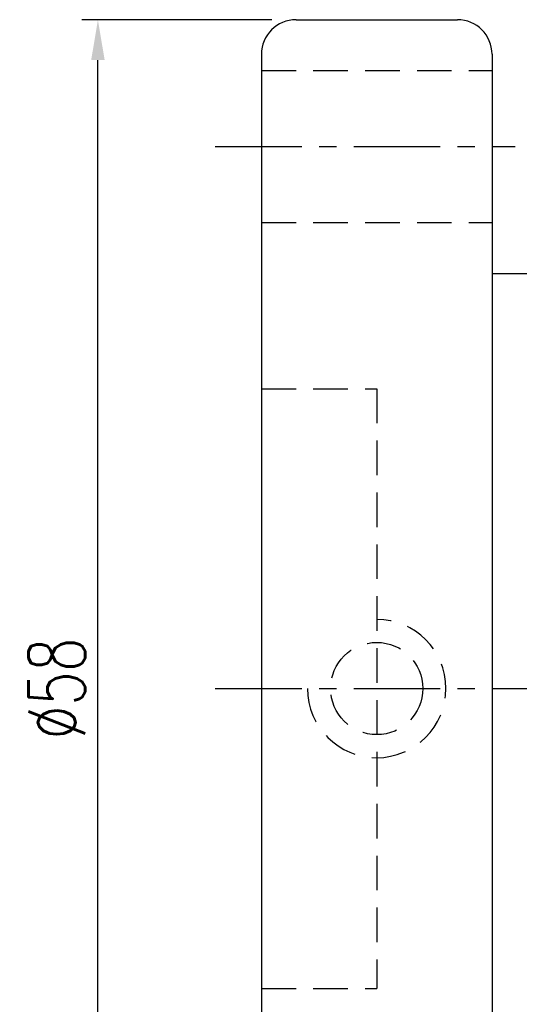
# Model space of a CAD drawing. Extents: x 21 to 593, y 36 to 130.
# Tile 3 of 54: x 112 to 134, y 63 to 105. Entities that reach past the tile are written whole.
import ezdxf

# ---------------------------------------------------------------- set-up
doc = ezdxf.new("R2010")
doc.units = 0
doc.header["$LTSCALE"] = 3
doc.header["$MEASUREMENT"] = 0
doc.header["$PDMODE"] = 1
doc.linetypes.add('CENTER', pattern=[2, 1.25, -0.25, 0.25, -0.25])
doc.linetypes.add('DASHED', pattern=[0.75, 0.5, -0.25])
doc.layers.get('DEFPOINTS').update_dxf_attribs({"linetype": 'CONTINUOUS'})
for name, color, linetype in [('CL', 1, 'CENTER'), ('DIM', 4, 'CONTINUOUS'), ('HID', 2, 'DASHED'), ('OUT', 3, 'CONTINUOUS')]:
    doc.layers.add(name, color=color, linetype=linetype)
doc.styles.add('DIM-7', font='SIMPLEX.shx', dxfattribs={"width": 0.7, "bigfont": 'chineset.shx'})
doc.dimstyles.new('CNS', dxfattribs={"dimtxt": 3.5, "dimasz": 2.5, "dimexe": 1, "dimexo": 1.5, "dimgap": 0.09, "dimtad": 0, "dimdsep": 46, "dimtxsty": 'DIM-7', "dimcen": 0.09, "dimclrd": 1, "dimclre": 1, "dimclrt": 4, "dimadec": 0, "dimazin": 0, "dimtfac": 1, "dimtix": 1, "dimtmove": 2, "dimatfit": 3, "dimfxl": 1, "dimtvp": 0.971429, "dimtolj": 1, "dimarcsym": 0})

# ---------------------------------------------------------------- blocks, each defined once
blk = doc.blocks.new('*D5')
at = {"layer": 'DEFPOINTS', "color": 0, "transparency": 16777216}
for p in [(115.234, 105.298), (123.826, 105.298), (123.826, 47.298)]:
    blk.add_point(p, dxfattribs=at)
at = {"layer": 'DIM', "color": 4, "lineweight": -2, "transparency": 16777216}
for p, q in [((122.776, 105.298), (114.534, 105.298)), ((115.234, 49.048), (115.234, 103.548)), ((122.776, 47.298), (114.534, 47.298))]:
    blk.add_line(p, q, dxfattribs=at)
at = {"layer": 'DIM', "color": 4, "transparency": 16777216}
for points in [[(114.942, 103.548), (115.526, 103.548), (115.234, 105.298)], [(114.942, 49.048), (115.526, 49.048), (115.234, 47.298)]]:
    blk.add_solid(points, dxfattribs=at)
at = {"layer": 'DIM', "color": 4, "transparency": 16777216, "insert": (113.449, 76.298), "char_height": 2.45, "attachment_point": 5, "rotation": 90, "style": 'DIM-7'}
blk.add_mtext('\\A1;%%C58', dxfattribs=at)

msp = doc.modelspace()

# ---------------------------------------------------------------- linework, layer by layer
at = {"layer": 'CL', "color": 7}
for p, q in [((120.326, 99.798), (133.326, 99.798)), ((120.326, 76.298), (167.326, 76.298))]:
    msp.add_line(p, q, dxfattribs=at)
at = {"layer": 'HID', "color": 7}
for p, q in [((122.326, 103.098), (132.326, 103.098)), ((122.326, 96.498), (132.326, 96.498)), ((122.326, 89.298), (127.326, 89.298)), ((127.326, 89.298), (127.326, 63.298)), ((122.326, 63.298), (127.326, 63.298))]:
    msp.add_line(p, q, dxfattribs=at)
msp.add_circle((127.326, 76.298), 2, dxfattribs=at)
msp.add_arc((127.326, 76.298), 3, 180, 90, dxfattribs=at)
at = {"layer": 'OUT', "color": 7}
for p, q in [((123.826, 105.298), (130.826, 105.298)), ((122.326, 103.798), (122.326, 48.798)), ((132.326, 103.798), (132.326, 48.798)), ((122.326, 98.798), (122.326, 53.798)), ((132.326, 94.298), (162.826, 94.298))]:
    msp.add_line(p, q, dxfattribs=at)
for centre, start, end in [((123.826, 103.798), 90, 180), ((130.826, 103.798), 0, 90)]:
    msp.add_arc(centre, 1.5, start, end, dxfattribs=at)

# ---------------------------------------------------------------- dimensions: what is measured, and where the dimension line sits
at = {"layer": 'DIM', "color": 7}
dim = msp.add_linear_dim(base=(115.234, 105.298), p1=(123.826, 47.298), p2=(123.826, 105.298), angle=90, text='%%C<>', dimstyle='CNS', override={"dimscale": 0.7, "dimgap": 0.8, "dimtad": 1, "dimclrd": 4, "dimclre": 4, "dimtp": 0.1, "dimtfac": 0.6, "dimtmove": 0}, dxfattribs=at)
dim.commit()
dim.dimension.update_dxf_attribs({"geometry": '*D5', "text_midpoint": (113.449, 76.298)})

doc.saveas('drawing.dxf')
